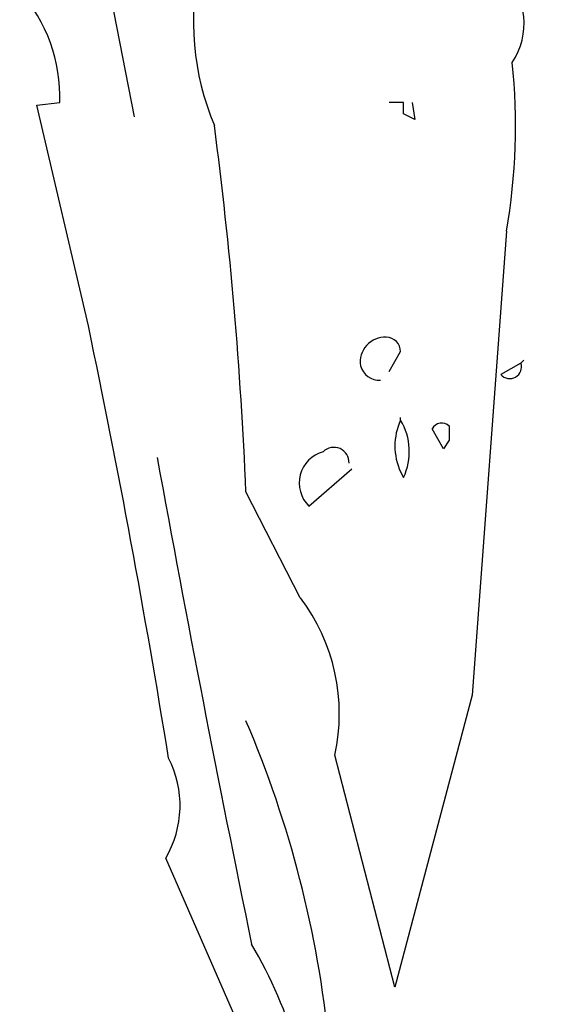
# Model space of a CAD drawing. Header units: millimetres. Extents: x -129.2 to -76.8, y 2488.8 to 2511.1.
# Tile 9 of 16: x -103.758 to -103.187, y 2497.691 to 2498.743. Entities that reach past the tile are written whole.
import ezdxf

# ---------------------------------------------------------------- set-up
doc = ezdxf.new("R2010")
doc.units = ezdxf.units.MM

# ---------------------------------------------------------------- blocks, each defined once
blk = doc.blocks.new('AR-ALZ-1')
for p, q in [((-0.2733, 2.1232), (-0.2336, 1.9215)), ((-0.3375, 1.9338), (-0.3131, 1.9368)), ((0.0537, 1.9368), (0.0384, 1.9368)), ((0.0537, 1.9246), (0.0537, 1.9368)), ((0.0628, 1.9368), (0.0659, 1.9185)), ((-0.2825, 1.6984), (-0.3375, 1.9338)), ((0.0659, 1.9185), (0.0537, 1.9246)), ((0.1637, 1.7993), (0.127, 1.3042)), ((0.0384, 1.6496), (0.0506, 1.6709)), ((0.182, 1.6618), (0.179, 1.6587)), ((0.179, 1.6587), (0.182, 1.6618)), ((0.179, 1.6587), (0.1576, 1.6465)), ((0.0506, 1.5976), (0.0506, 1.6007)), ((0.0964, 1.567), (0.0842, 1.5884)), ((0.1026, 1.5915), (0.1026, 1.5762)), ((0.1026, 1.5762), (0.0964, 1.567)), ((-0.0472, 1.5059), (-0.0013, 1.5457)), ((0.0506, 1.5426), (0.0537, 1.5365)), ((-0.0564, 1.4081), (-0.1144, 1.5212)), ((0.127, 1.3042), (0.0445, 0.9925)), ((0.0445, 0.9925), (-0.0197, 1.2401)), ((-0.1236, 0.9559), (-0.2, 1.13))]:
    blk.add_line(p, q)
for centre, radius, start, end in [((0.1127, 2.023), 0.2832, 167.0334, 202.9928), ((0.1068, 2.0213), 0.0755, 326.4755, 44.5796), ((-0.4854, 1.9422), 0.1725, 358.2104, 41.2833), ((-0.5013, 1.9121), 0.6745, 350.373, 5.744), ((-4.5889, 1.3337), 4.4784, 2.3996, 7.424), ((-10.1732, -0.3742), 10.1055, 9.17449, 11.83563), ((0.034, 1.6598), 0.0265, 87.1568, 188.8687), ((0.0353, 1.6709), 0.0153, 0.0013, 89.9987), ((0.0279, 1.6612), 0.0208, 195.3699, 273.5547), ((0.1671, 1.6546), 0.0125, 220.2374, 19.2524), ((0.1094, 1.5701), 0.0649, 154.9433, 205.0567), ((-0.0053, 1.5642), 0.0652, 334.8541, 30.8707), ((0.0946, 1.5828), 0.0118, 47.3381, 151.5865), ((-0.0206, 1.5525), 0.0162, 357.5398, 134.5353), ((22.7831, 5.7515), 23.3716, 190.3368, 191.63419), ((-0.023, 1.5306), 0.0346, 105.0013, 225.5115), ((-0.2201, 1.2844), 0.2053, 347.5331, 37.083), ((-1.1867, 0.8175), 1.1665, 5.6035, 23.1836), ((-0.2953, 1.1863), 0.1106, 329.4466, 27.2802), ((-0.5362, 0.7862), 0.4966, 16.2604, 30.51), ((2.2915, 0.1212), 2.1907, 156.4774, 163.2073)]:
    blk.add_arc(centre, radius, start, end)

msp = doc.modelspace()

# ---------------------------------------------------------------- block references
msp.add_blockref('AR-ALZ-1', (-103.4024, 2496.7173))

doc.saveas('drawing.dxf')
